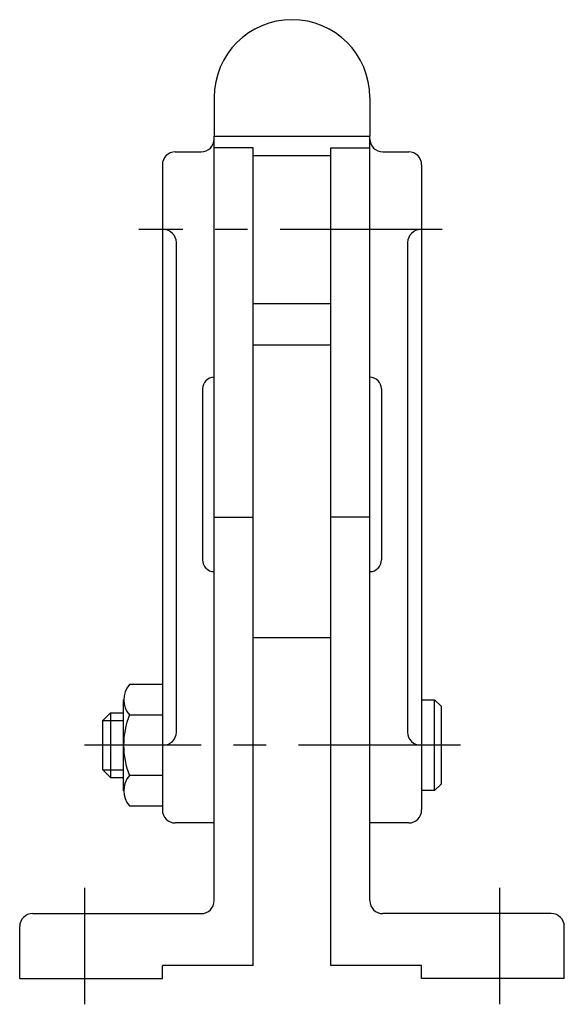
# Model space of a CAD drawing. Extents: x -407.9 to -365.9, y 117 to 193.
import ezdxf

# ---------------------------------------------------------------- set-up
doc = ezdxf.new("R2010")
doc.units = 0
doc.header["$LTSCALE"] = 10
doc.linetypes.add('CENTER', pattern=[2, 1.25, -0.25, 0.25, -0.25])
doc.layers.get('0').update_dxf_attribs({"linetype": 'CONTINUOUS'})
doc.layers.add('BRAUER-1', color=1, linetype='CENTER')

msp = doc.modelspace()

# ---------------------------------------------------------------- linework, layer by layer
for p, q in [((-392.866773, 186.959801), (-392.866773, 183.958434)), ((-380.866773, 186.959801), (-380.866773, 183.958434)), ((-392.866773, 125.959801), (-392.866773, 183.958434)), ((-392.866773, 183.958434), (-380.866773, 183.958434)), ((-380.866773, 125.959801), (-380.866773, 183.958434)), ((-395.866773, 182.759801), (-393.866773, 182.759801)), ((-389.866773, 183.059801), (-392.866773, 183.059801)), ((-389.866773, 130.659801), (-389.866773, 183.059801)), ((-383.866773, 182.459801), (-389.866773, 182.459801)), ((-383.866773, 130.659801), (-383.866773, 183.059801)), ((-383.866773, 183.059801), (-380.866773, 183.059801)), ((-379.866773, 182.759801), (-377.866773, 182.759801)), ((-396.866773, 181.759801), (-396.866773, 131.959801)), ((-376.866773, 181.759801), (-376.866773, 131.959801)), ((-395.786773, 137.959801), (-395.786773, 175.759801)), ((-377.946773, 175.759801), (-377.946773, 137.959801)), ((-389.866773, 171.059801), (-383.866773, 171.059801)), ((-383.866773, 167.845759), (-389.866773, 167.845759)), ((-393.766773, 164.459801), (-393.766773, 151.259801)), ((-379.966773, 164.459794), (-379.966773, 151.259801)), ((-392.866773, 154.564204), (-389.866773, 154.564204)), ((-380.866773, 154.564204), (-383.866773, 154.564204)), ((-383.866773, 145.259801), (-389.866773, 145.259801)), ((-392.866787, 124.9598), (-392.866788, 142.359802)), ((-380.866788, 124.959801), (-380.866788, 142.359796)), ((-396.866773, 141.639801), (-399.40482, 141.639801)), ((-399.852711, 133.449801), (-399.85271, 140.469801)), ((-376.866773, 140.459801), (-375.866773, 140.459801)), ((-375.866773, 140.459801), (-375.366773, 139.959801)), ((-375.866773, 133.459801), (-375.866773, 140.459801)), ((-375.366773, 139.959801), (-375.366773, 133.959801)), ((-401.452109, 138.859801), (-400.852109, 139.459801)), ((-400.852109, 139.459801), (-400.852109, 134.459801)), ((-400.852109, 139.459801), (-399.852109, 139.459801)), ((-399.40482, 139.299801), (-396.866773, 139.299801)), ((-401.452109, 135.059801), (-401.452109, 138.859801)), ((-401.452109, 138.859801), (-399.852109, 138.859801)), ((-400.852109, 134.459801), (-401.452109, 135.059801)), ((-401.452109, 135.059801), (-399.852109, 135.059801)), ((-396.866773, 134.619801), (-399.40482, 134.619801)), ((-400.852109, 134.459801), (-399.852109, 134.459801)), ((-375.366773, 133.959801), (-375.866773, 133.459801)), ((-375.866773, 133.459801), (-376.866773, 133.459801)), ((-399.40482, 132.279801), (-396.866773, 132.279801)), ((-392.866773, 130.959801), (-395.866773, 130.959801)), ((-377.866773, 130.959801), (-380.866773, 130.959801)), ((-389.866773, 119.959801), (-389.866773, 130.659801)), ((-383.866773, 119.959801), (-383.866773, 130.659801)), ((-406.866773, 123.959801), (-393.866788, 123.9598)), ((-366.866773, 123.959801), (-379.866788, 123.959801)), ((-407.866773, 118.959801), (-407.866773, 122.959801)), ((-365.866773, 118.959801), (-365.866773, 122.959801)), ((-389.866757, 119.959801), (-396.866788, 119.959801)), ((-396.866788, 118.959801), (-396.866788, 119.959801)), ((-376.866788, 119.959801), (-383.866773, 119.959801)), ((-376.866788, 118.959801), (-376.866788, 119.959801)), ((-407.866773, 118.959801), (-396.866788, 118.959801)), ((-365.866773, 118.959801), (-376.866788, 118.959801))]:
    msp.add_line(p, q)
for centre, radius, start, end in [((-386.866773, 186.959801), 6, 90, 180), ((-386.866773, 186.959801), 6, 0, 90), ((-393.866773, 183.759801), 1, 270, 0), ((-379.866773, 183.759801), 1, 180, 270), ((-395.866773, 181.759801), 1, 90, 180), ((-377.866773, 181.759801), 1, 0, 90), ((-396.786773, 175.759801), 1, 0, 90), ((-376.946773, 175.759801), 1, 90, 180), ((-392.866773, 164.459801), 0.9, 90, 180), ((-380.866773, 164.459801), 0.9, 359.99955, 90), ((-392.866773, 151.259801), 0.9, 180, 270), ((-380.866773, 151.259801), 0.9, 270, 0), ((-398.061148, 140.469801), 1.781672, 138.952333, 221.047664), ((-393.507593, 136.959801), 6.344516, 158.356983, 201.643014), ((-396.786773, 137.959801), 1, 270, 0), ((-376.946773, 137.959801), 1, 180, 270.000011), ((-398.061148, 133.449801), 1.781672, 138.952333, 221.047664), ((-395.866773, 131.959801), 1, 180, 270), ((-377.866773, 131.959801), 1, 270, 0), ((-393.866787, 124.9598), 1, 269.999994, 359.999994), ((-379.866788, 124.959801), 1, 180, 270), ((-406.866773, 122.959801), 1, 89.999992, 179.999992), ((-366.866773, 122.959801), 1, 0, 90)]:
    msp.add_arc(centre, radius, start, end)
at = {"layer": 'BRAUER-1'}
for p, q in [((-375.286773, 176.759801), (-398.666773, 176.759801)), ((-373.866773, 136.959801), (-402.866773, 136.959801)), ((-402.866787, 125.959801), (-402.866788, 116.959801)), ((-370.866788, 125.959801), (-370.866788, 116.959801))]:
    msp.add_line(p, q, dxfattribs=at)

doc.saveas('drawing.dxf')
